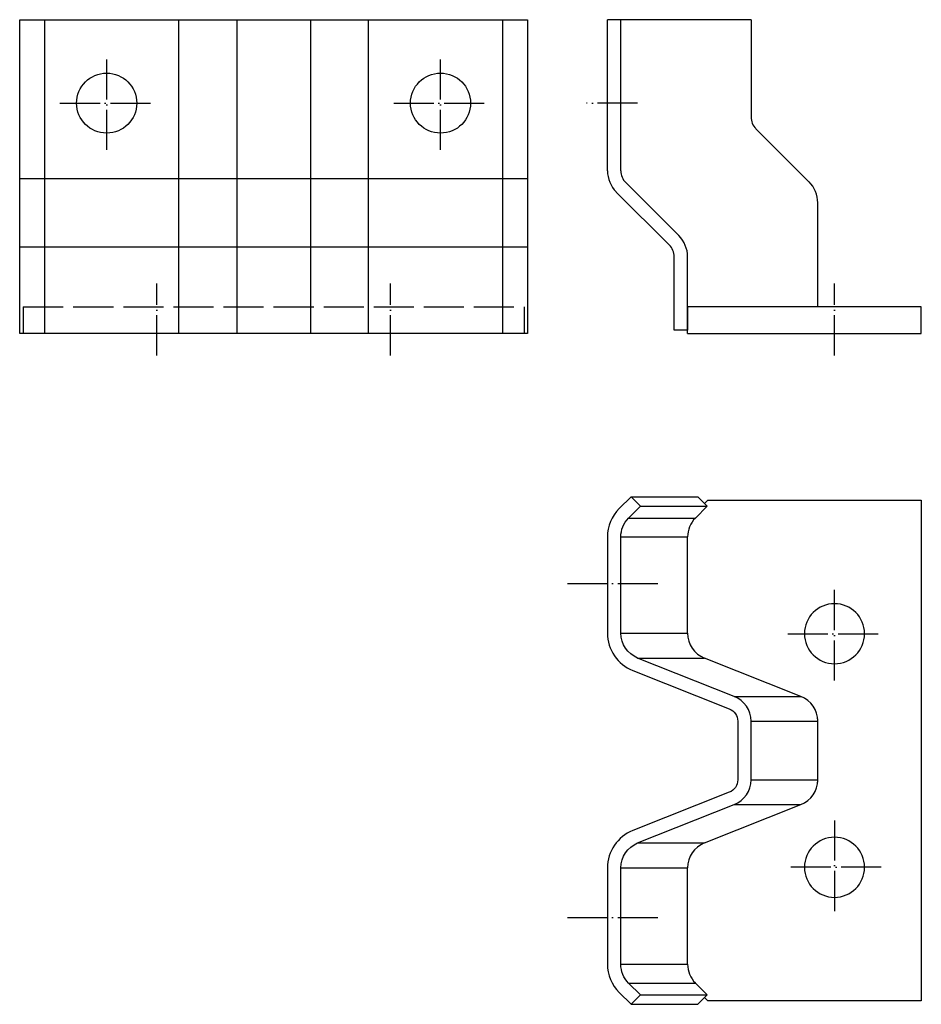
# Model space of a CAD drawing. Extents: x -366 to -96, y -1095 to -800.
import ezdxf

# ---------------------------------------------------------------- set-up
doc = ezdxf.new("R2010")
doc.units = 0
doc.header["$LTSCALE"] = 100
doc.header["$MEASUREMENT"] = 0
doc.linetypes.add('ACAD_ISO02W100', pattern=[15, 12, -3])
doc.linetypes.add('ACAD_ISO04W100', pattern=[30, 24, -3, 0, -3])
doc.layers.add('SBE_pschuh', color=7, linetype='CONTINUOUS')

msp = doc.modelspace()

# ---------------------------------------------------------------- linework, layer by layer
at = {"layer": 'SBE_pschuh'}
for p, q in [((-366.28, -799.96), (-214.18, -799.96)), ((-366.28, -893.96), (-366.28, -799.96)), ((-358.83, -799.96), (-358.83, -893.96)), ((-318.64, -893.96), (-318.64, -799.96)), ((-301.26, -799.96), (-301.26, -893.96)), ((-279.2, -799.96), (-279.2, -893.96)), ((-261.83, -893.96), (-261.83, -799.96)), ((-221.63, -799.96), (-221.63, -893.96)), ((-214.18, -799.96), (-214.18, -893.96)), ((-214.18, -847.68), (-366.28, -847.68)), ((-214.18, -868.12), (-366.28, -868.12)), ((-214.18, -893.96), (-366.28, -893.96)), ((-183.16, -942.91), (-163.16, -942.91)), ((-160.33, -945.74), (-163.16, -942.91)), ((-180.33, -945.74), (-160.33, -945.74)), ((-163.89, -949.3), (-160.33, -945.74)), ((-183.89, -949.3), (-163.89, -949.3)), ((-186.23, -954.95), (-166.23, -954.95)), ((-166.23, -983.82), (-166.23, -954.95)), ((-186.23, -983.82), (-166.23, -983.82)), ((-181.19, -991.25), (-161.19, -991.25)), ((-132.28, -1002.74), (-161.19, -991.25)), ((-152.28, -1002.74), (-132.28, -1002.74)), ((-147.23, -1010.18), (-127.23, -1010.18)), ((-127.23, -1027.75), (-127.23, -1010.18)), ((-147.23, -1027.75), (-127.23, -1027.75)), ((-161.19, -1046.67), (-132.28, -1035.18)), ((-152.28, -1035.18), (-132.28, -1035.18)), ((-181.19, -1046.67), (-161.19, -1046.67)), ((-186.23, -1054.11), (-166.23, -1054.11)), ((-166.23, -1082.97), (-166.23, -1054.11)), ((-186.23, -1082.97), (-166.23, -1082.97)), ((-183.89, -1088.63), (-163.89, -1088.63)), ((-160.33, -1092.19), (-163.89, -1088.63)), ((-180.33, -1092.19), (-160.33, -1092.19)), ((-163.16, -1095.01), (-160.33, -1092.19)), ((-183.16, -1095.01), (-163.16, -1095.01))]:
    msp.add_line(p, q, dxfattribs=at)
at = {"layer": 'SBE_pschuh', "color": 255}
for p, q in [((-147.23, -799.96), (-190.23, -799.96)), ((-190.23, -845.23), (-190.23, -799.96)), ((-186.23, -845.23), (-186.23, -799.96)), ((-147.23, -799.96), (-147.23, -829.08)), ((-129.87, -848.52), (-145.77, -832.62)), ((-168.87, -864.67), (-184.77, -848.77)), ((-171.69, -867.5), (-187.59, -851.6)), ((-127.23, -885.96), (-127.23, -854.88)), ((-170.23, -892.96), (-170.23, -871.03)), ((-166.23, -893.96), (-166.23, -871.03)), ((-96.23, -885.96), (-166.23, -885.96)), ((-166.23, -885.96), (-166.23, -892.96)), ((-96.23, -893.96), (-96.23, -885.96)), ((-166.23, -892.96), (-170.23, -892.96)), ((-166.23, -893.96), (-96.23, -893.96))]:
    msp.add_line(p, q, dxfattribs=at)
at = {"layer": 'SBE_pschuh', "color": 1, "linetype": 'ACAD_ISO04W100', "ltscale": 0.005}
for p, q in [((-340.23, -838.96), (-340.23, -810.96)), ((-240.23, -838.96), (-240.23, -810.96)), ((-354.23, -824.96), (-326.23, -824.96)), ((-254.23, -824.96), (-226.23, -824.96)), ((-181.24, -824.96), (-196.54, -824.96)), ((-325.23, -900.55), (-325.23, -879.06)), ((-255.23, -900.55), (-255.23, -879.06)), ((-122.23, -900.55), (-122.23, -879.06)), ((-202.23, -968.96), (-174.23, -968.96)), ((-122.23, -997.96), (-122.23, -969.96)), ((-136.23, -983.96), (-108.23, -983.96)), ((-122.23, -1039.96), (-122.23, -1067.96)), ((-108.23, -1053.96), (-136.23, -1053.96)), ((-202.23, -1068.96), (-174.23, -1068.96))]:
    msp.add_line(p, q, dxfattribs=at)
at = {"layer": 'SBE_pschuh', "linetype": 'ACAD_ISO02W100', "ltscale": 0.01}
for p, q in [((-365.23, -885.96), (-365.23, -893.96)), ((-365.23, -885.96), (-215.23, -885.96)), ((-215.23, -885.96), (-215.23, -893.96))]:
    msp.add_line(p, q, dxfattribs=at)
at = {"layer": 'SBE_pschuh', "extrusion": (0, 0, -1)}
for p, q in [((-161.16, -944.91), (-160.21, -943.96)), ((-160.21, -943.96), (-96.23, -943.96)), ((-96.23, -943.96), (-96.23, -1093.96)), ((-127.23, -1028.47), (-127.23, -1009.46)), ((-160.21, -1093.96), (-161.16, -1093.01)), ((-96.23, -1093.96), (-160.21, -1093.96))]:
    msp.add_line(p, q, dxfattribs=at)
at = {"layer": 'SBE_pschuh'}
msp.add_lwpolyline([(-153.75, -1031.47), (-182.66, -1042.95, 0.307284), (-190.23, -1054.11), (-190.23, -1082.97, 0.198912), (-186.72, -1091.46), (-183.16, -1095.01), (-180.33, -1092.19), (-183.89, -1088.63, -0.198912), (-186.23, -1082.97), (-186.23, -1054.11, -0.307284), (-181.19, -1046.67), (-152.28, -1035.18, 0.307284), (-147.23, -1027.75), (-147.23, -1010.18, 0.307284), (-152.28, -1002.74), (-181.19, -991.25, -0.307284), (-186.23, -983.82), (-186.23, -954.95, -0.198912), (-183.89, -949.3), (-180.33, -945.74), (-183.16, -942.91), (-186.72, -946.47, 0.198912), (-190.23, -954.95), (-190.23, -983.82, 0.307284), (-182.66, -994.97), (-153.75, -1006.46, -0.307284), (-151.23, -1010.18), (-151.23, -1027.75, -0.307284)], format="xyb", close=True, dxfattribs=at)
for centre in [(-340.23, -824.96), (-240.23, -824.96)]:
    msp.add_circle(centre, 9, dxfattribs=at)
at = {"layer": 'SBE_pschuh', "extrusion": (0, 0, -1)}
for centre in [(122.23, -983.96), (122.23, -1053.96)]:
    msp.add_circle(centre, 9, dxfattribs=at)
at = {"layer": 'SBE_pschuh', "color": 255}
for centre, radius, start, end in [((-142.23, -829.08), 5, 180, 225), ((-181.23, -845.23), 9, 180, 225), ((-181.23, -845.23), 5, 180, 225), ((-136.23, -854.88), 9, 0, 45), ((-175.23, -871.03), 9, 0, 45), ((-175.23, -871.03), 5, 0, 45)]:
    msp.add_arc(centre, radius, start, end, dxfattribs=at)
at = {"layer": 'SBE_pschuh'}
for centre, start, end in [((-158.23, -954.95), 135, 180), ((-158.23, -983.82), 180, 248.3254), ((-135.23, -1010.18), 0, 68.3254), ((-135.23, -1027.75), 291.6746, 0), ((-158.23, -1054.11), 111.6746, 180), ((-158.23, -1082.97), 180, 225)]:
    msp.add_arc(centre, 8, start, end, dxfattribs=at)

doc.saveas('drawing.dxf')
